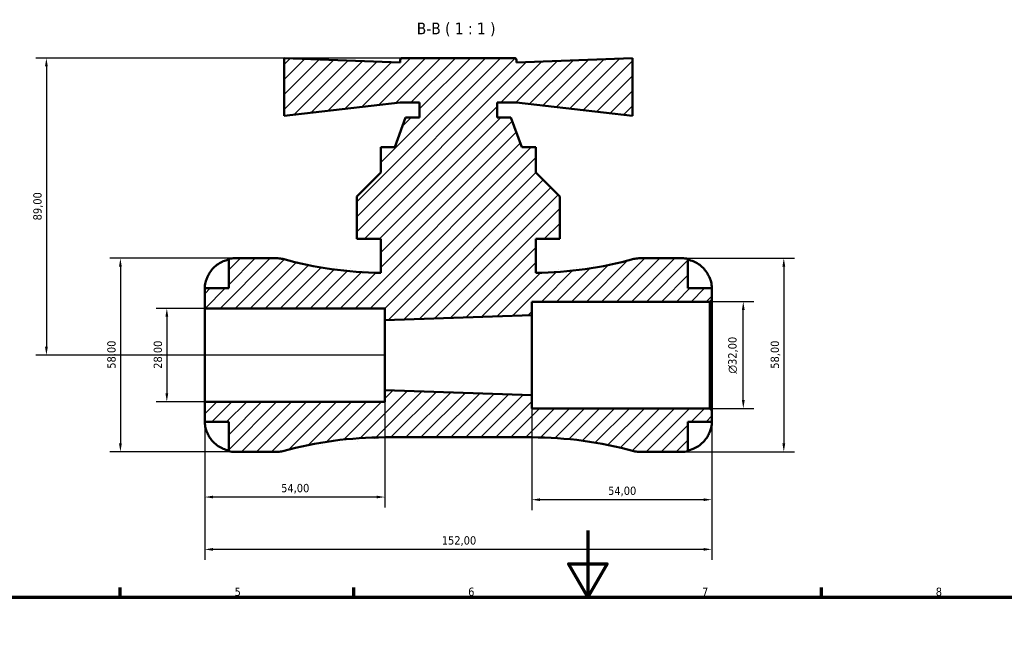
# Model space of a CAD drawing. Header units: millimetres. Extents: x 0 to 896, y 0 to 747.
# Tile 6 of 10: x 250 to 545, y 563 to 747. Entities that reach past the tile are written whole.
import ezdxf

# ---------------------------------------------------------------- set-up
doc = ezdxf.new("R2010")
doc.units = ezdxf.units.MM
for name, color, linetype, lineweight in [('Border (ISO)', 7, 'Continuous', 70), ('Dimension (ISO)', 7, 'Continuous', 25), ('Hatch (ISO)', 7, 'Continuous', 18), ('Symbol (ISO)', 7, 'Continuous', 25), ('Visible (ISO)', 7, 'Continuous', 50)]:
    doc.layers.add(name, color=color, linetype=linetype, lineweight=lineweight)
doc.styles.add('Label Text (ISO)', font='tahoma.ttf')
doc.styles.add('Note Text (ISO)', font='tahoma.ttf')
doc.dimstyles.new('Default (ISO)', dxfattribs={"dimtxt": 2.5, "dimasz": 2.5, "dimexe": 3.175, "dimexo": 0, "dimgap": 0.762, "dimtad": 1, "dimrnd": 1e-08, "dimzin": 0, "dimtxsty": 'Note Text (ISO)', "dimcen": 0.09, "dimdle": 10, "dimclrd": 256, "dimclre": 256, "dimclrt": 256, "dimazin": 0, "dimtfac": 1.40208, "dimtmove": 0, "dimatfit": 3, "dimfxl": 1, "dimtolj": 1, "dimtzin": 0, "dimlwd": -1, "dimlwe": -1, "dimarcsym": 0})

# ---------------------------------------------------------------- blocks, each defined once
blk = doc.blocks.new('Borders Default Border')
at = {"layer": 'Border (ISO)'}
for p, q in [((280.33, 574), (280.33, 576.9)), ((350.42, 574), (350.42, 576.9)), ((490.58, 574), (490.58, 576.9))]:
    blk.add_line(p, q, dxfattribs=at)
at = {"layer": 'Border (ISO)', "flags": 128}
for points in [[(420.5, 594), (420.5, 574), (414.73, 584), (426.27, 584), (420.5, 574)], [(20, 20), (20, 574), (821, 574), (821, 20), (20, 20)]]:
    blk.add_lwpolyline(points, dxfattribs=at)
at = {"layer": 'Border (ISO)', "color": 232, "true_color": 0xca0064, "char_height": 2.5, "attachment_point": 7, "style": 'Note Text (ISO)'}
for s, insert in [('5', (314.64, 574.35)), ('6', (384.66, 574.35)), ('7', (454.77, 574.4)), ('8', (524.81, 574.34))]:
    blk.add_mtext(s, dxfattribs=dict(at, insert=insert))
blk = doc.blocks.new('*D7')
at = {"layer": 'Defpoints', "color": 0, "transparency": 16777216}
for p in [(305.7, 660.58), (294.33, 632.58), (305.7, 632.58)]:
    blk.add_point(p, dxfattribs=at)
at = {"layer": 'Dimension (ISO)', "transparency": 16777216}
for p, q in [((305.7, 660.58), (291.16, 660.58)), ((294.33, 658.08), (294.33, 635.08)), ((305.7, 632.58), (291.16, 632.58))]:
    blk.add_line(p, q, dxfattribs=at)
for points in [[(293.92, 658.08), (294.75, 658.08), (294.33, 660.58)], [(293.92, 635.08), (294.75, 635.08), (294.33, 632.58)]]:
    blk.add_solid(points, dxfattribs=at)
at = {"layer": 'Dimension (ISO)', "color": 232, "true_color": 0xca0064, "transparency": 16777216, "insert": (290.39, 642.46), "char_height": 2.5, "attachment_point": 1, "rotation": 90, "style": 'Note Text (ISO)'}
blk.add_mtext('\\A1;28,00', dxfattribs=at)
blk = doc.blocks.new('*D8')
at = {"layer": 'Defpoints', "color": 0, "transparency": 16777216}
for p in [(314.7, 675.58), (280.42, 617.58), (314.7, 617.58)]:
    blk.add_point(p, dxfattribs=at)
at = {"layer": 'Dimension (ISO)', "transparency": 16777216}
for p, q in [((314.7, 675.58), (277.24, 675.58)), ((280.42, 673.08), (280.42, 620.08)), ((314.7, 617.58), (277.24, 617.58))]:
    blk.add_line(p, q, dxfattribs=at)
for points in [[(280, 673.08), (280.83, 673.08), (280.42, 675.58)], [(280, 620.08), (280.83, 620.08), (280.42, 617.58)]]:
    blk.add_solid(points, dxfattribs=at)
at = {"layer": 'Dimension (ISO)', "color": 232, "true_color": 0xca0064, "transparency": 16777216, "insert": (276.48, 642.48), "char_height": 2.5, "attachment_point": 1, "rotation": 90, "style": 'Note Text (ISO)'}
blk.add_mtext('\\A1;58,00', dxfattribs=at)
blk = doc.blocks.new('*D9')
at = {"layer": 'Defpoints', "color": 0, "transparency": 16777216}
for p in [(457.12, 662.58), (467.12, 662.58), (457.12, 630.58)]:
    blk.add_point(p, dxfattribs=at)
at = {"layer": 'Dimension (ISO)', "transparency": 16777216}
for p, q in [((457.12, 662.58), (470.29, 662.58)), ((467.12, 633.08), (467.12, 660.08)), ((457.12, 630.58), (470.29, 630.58))]:
    blk.add_line(p, q, dxfattribs=at)
for points in [[(466.7, 660.08), (467.54, 660.08), (467.12, 662.58)], [(466.7, 633.08), (467.54, 633.08), (467.12, 630.58)]]:
    blk.add_solid(points, dxfattribs=at)
at = {"layer": 'Dimension (ISO)', "color": 232, "true_color": 0xca0064, "transparency": 16777216, "insert": (462.6, 641.02), "char_height": 2.5, "attachment_point": 1, "rotation": 90, "style": 'Note Text (ISO)'}
blk.add_mtext('\\A1;\\fAIGDT|b0|i0;\\H2.5000;\\ln\\fTahoma|b0|i0;\\H2.5000;32,00', dxfattribs=at)
blk = doc.blocks.new('*D10')
at = {"layer": 'Defpoints', "color": 0, "transparency": 16777216}
for p in [(448.7, 675.58), (448.7, 617.58), (479.26, 617.58)]:
    blk.add_point(p, dxfattribs=at)
at = {"layer": 'Dimension (ISO)', "transparency": 16777216}
for p, q in [((448.7, 675.58), (482.43, 675.58)), ((479.26, 673.08), (479.26, 620.08)), ((448.7, 617.58), (482.43, 617.58))]:
    blk.add_line(p, q, dxfattribs=at)
for points in [[(478.84, 673.08), (479.68, 673.08), (479.26, 675.58)], [(478.84, 620.08), (479.68, 620.08), (479.26, 617.58)]]:
    blk.add_solid(points, dxfattribs=at)
at = {"layer": 'Dimension (ISO)', "color": 232, "true_color": 0xca0064, "transparency": 16777216, "insert": (475.32, 642.48), "char_height": 2.5, "attachment_point": 1, "rotation": 90, "style": 'Note Text (ISO)'}
blk.add_mtext('\\A1;58,00', dxfattribs=at)
blk = doc.blocks.new('*D11')
at = {"layer": 'Defpoints', "color": 0, "transparency": 16777216}
for p in [(364.88, 735.58), (258.24, 646.58), (359.7, 646.58)]:
    blk.add_point(p, dxfattribs=at)
at = {"layer": 'Dimension (ISO)', "transparency": 16777216}
for p, q in [((364.88, 735.58), (255.07, 735.58)), ((258.24, 733.08), (258.24, 649.08)), ((359.7, 646.58), (255.07, 646.58))]:
    blk.add_line(p, q, dxfattribs=at)
for points in [[(257.82, 733.08), (258.66, 733.08), (258.24, 735.58)], [(257.82, 649.08), (258.66, 649.08), (258.24, 646.58)]]:
    blk.add_solid(points, dxfattribs=at)
at = {"layer": 'Dimension (ISO)', "color": 232, "true_color": 0xca0064, "transparency": 16777216, "insert": (254.3, 686.94), "char_height": 2.5, "attachment_point": 1, "rotation": 90, "style": 'Note Text (ISO)'}
blk.add_mtext('\\A1;89,00', dxfattribs=at)
blk = doc.blocks.new('*D12')
at = {"layer": 'Defpoints', "color": 0, "transparency": 16777216}
for p in [(305.7, 632.58), (457.7, 630), (305.7, 588.35)]:
    blk.add_point(p, dxfattribs=at)
at = {"layer": 'Dimension (ISO)', "transparency": 16777216}
for p, q in [((305.7, 632.58), (305.7, 585.18)), ((457.7, 630), (457.7, 585.18)), ((455.2, 588.35), (308.2, 588.35))]:
    blk.add_line(p, q, dxfattribs=at)
for points in [[(308.2, 588.77), (308.2, 587.93), (305.7, 588.35)], [(455.2, 588.77), (455.2, 587.93), (457.7, 588.35)]]:
    blk.add_solid(points, dxfattribs=at)
at = {"layer": 'Dimension (ISO)', "color": 232, "true_color": 0xca0064, "transparency": 16777216, "insert": (376.75, 592.29), "char_height": 2.5, "attachment_point": 1, "style": 'Note Text (ISO)'}
blk.add_mtext('\\A1;152,00', dxfattribs=at)
blk = doc.blocks.new('*D13')
at = {"layer": 'Defpoints', "color": 0, "transparency": 16777216}
for p in [(403.7, 634.58), (457.7, 630), (403.7, 603.24)]:
    blk.add_point(p, dxfattribs=at)
at = {"layer": 'Dimension (ISO)', "transparency": 16777216}
for p, q in [((403.7, 634.58), (403.7, 600.06)), ((457.7, 630), (457.7, 600.06)), ((455.2, 603.24), (406.2, 603.24))]:
    blk.add_line(p, q, dxfattribs=at)
for points in [[(406.2, 603.65), (406.2, 602.82), (403.7, 603.24)], [(455.2, 603.65), (455.2, 602.82), (457.7, 603.24)]]:
    blk.add_solid(points, dxfattribs=at)
at = {"layer": 'Dimension (ISO)', "color": 232, "true_color": 0xca0064, "transparency": 16777216, "insert": (426.6, 607.17), "char_height": 2.5, "attachment_point": 1, "style": 'Note Text (ISO)'}
blk.add_mtext('\\A1;54,00', dxfattribs=at)
blk = doc.blocks.new('*D14')
at = {"layer": 'Defpoints', "color": 0, "transparency": 16777216}
for p in [(359.7, 636.08), (305.7, 632.58), (305.7, 604.03)]:
    blk.add_point(p, dxfattribs=at)
at = {"layer": 'Dimension (ISO)', "transparency": 16777216}
for p, q in [((359.7, 636.08), (359.7, 600.86)), ((305.7, 632.58), (305.7, 600.86)), ((357.2, 604.03), (308.2, 604.03))]:
    blk.add_line(p, q, dxfattribs=at)
for points in [[(308.2, 604.45), (308.2, 603.62), (305.7, 604.03)], [(357.2, 604.45), (357.2, 603.62), (359.7, 604.03)]]:
    blk.add_solid(points, dxfattribs=at)
at = {"layer": 'Dimension (ISO)', "color": 232, "true_color": 0xca0064, "transparency": 16777216, "insert": (328.6, 607.97), "char_height": 2.5, "attachment_point": 1, "style": 'Note Text (ISO)'}
blk.add_mtext('\\A1;54,00', dxfattribs=at)

msp = doc.modelspace()

# ---------------------------------------------------------------- hatches: boundary and pattern name
at = {"layer": 'Hatch (ISO)'}
h = msp.add_hatch(dxfattribs=at)
h.set_pattern_fill('ANSI31', color=256, scale=25.4, style=0)
h.set_pattern_definition([(45, (0, 0), (-2.245064, 2.245064), [])])
edge = h.paths.add_edge_path()
edge.add_line((403.7, 630.578), (403.7, 634.578))
edge.add_line((403.7, 634.578), (359.7, 636.078))
edge.add_line((359.7, 636.078), (359.7, 632.578))
edge.add_line((359.7, 632.578), (305.7, 632.578))
edge.add_line((305.7, 632.578), (305.7, 626.578))
edge.add_line((305.7, 626.578), (312.9, 626.578))
edge.add_line((312.9, 626.578), (312.9, 617.76))
edge.add_ellipse((314.7, 626.578), major_axis=(-1.8, -8.818), ratio=1, start_angle=0, end_angle=11.53696)
edge.add_line((314.7, 617.578), (327.584, 617.578))
edge.add_ellipse((327.584, 623.378), major_axis=(0, -5.8), ratio=1, start_angle=0, end_angle=15.4274)
edge.add_ellipse((359.7, 507.001), major_axis=(-30.573, 110.786), ratio=1, start_angle=344.5726, end_angle=360, ccw=False)
edge.add_line((359.7, 621.928), (403.7, 621.928))
edge.add_ellipse((403.7, 507.001), major_axis=(0, 114.927), ratio=1, start_angle=344.5726, end_angle=360, ccw=False)
edge.add_ellipse((435.815, 623.378), major_axis=(-1.543, -5.591), ratio=1, start_angle=0, end_angle=15.4274)
edge.add_line((435.815, 617.578), (448.7, 617.578))
edge.add_ellipse((448.7, 626.578), major_axis=(0, -9), ratio=1, start_angle=0, end_angle=11.53696)
edge.add_line((450.5, 617.76), (450.5, 626.578))
edge.add_line((450.5, 626.578), (457.7, 626.578))
edge.add_line((457.7, 626.578), (457.7, 629.998))
edge.add_line((457.7, 629.998), (457.12, 630.578))
edge.add_line((457.12, 630.578), (403.7, 630.578))
edge = h.paths.add_edge_path()
edge.add_line((433.9, 735.578), (399.1, 734.243))
edge.add_line((399.1, 734.243), (399.1, 734.998))
edge.add_ellipse((398.52, 734.998), major_axis=(0.58, 0), ratio=1, start_angle=0, end_angle=90)
edge.add_line((398.52, 735.578), (364.88, 735.578))
edge.add_ellipse((364.88, 734.998), major_axis=(0, 0.58), ratio=1, start_angle=0, end_angle=90)
edge.add_line((364.3, 734.998), (364.3, 734.243))
edge.add_line((364.3, 734.243), (329.5, 735.578))
edge.add_line((329.5, 735.578), (329.5, 718.223))
edge.add_line((329.5, 718.223), (364.3, 722.228))
edge.add_line((364.3, 722.228), (370.1, 722.228))
edge.add_line((370.1, 722.228), (370.1, 717.778))
edge.add_line((370.1, 717.778), (365.919, 717.778))
edge.add_line((365.919, 717.778), (362.68, 708.878))
edge.add_line((362.68, 708.878), (358.5, 708.878))
edge.add_line((358.5, 708.878), (358.5, 701.328))
edge.add_line((358.5, 701.328), (351.25, 694.078))
edge.add_line((351.25, 694.078), (351.25, 681.378))
edge.add_line((351.25, 681.378), (358.5, 681.378))
edge.add_line((358.5, 681.378), (358.5, 671.235))
edge.add_ellipse((359.7, 786.155), major_axis=(-1.2, -114.921), ratio=1, start_angle=345.17086, end_angle=360, ccw=False)
edge.add_ellipse((327.584, 669.778), major_axis=(1.543, 5.591), ratio=1, start_angle=0, end_angle=15.4274)
edge.add_line((327.584, 675.578), (314.7, 675.578))
edge.add_ellipse((314.7, 666.578), major_axis=(0, 9), ratio=1, start_angle=0, end_angle=11.53696)
edge.add_line((312.9, 675.396), (312.9, 666.578))
edge.add_line((312.9, 666.578), (305.7, 666.578))
edge.add_line((305.7, 666.578), (305.7, 660.578))
edge.add_line((305.7, 660.578), (359.7, 660.578))
edge.add_line((359.7, 660.578), (359.7, 657.078))
edge.add_line((359.7, 657.078), (403.7, 658.578))
edge.add_line((403.7, 658.578), (403.7, 662.578))
edge.add_line((403.7, 662.578), (457.12, 662.578))
edge.add_line((457.12, 662.578), (457.7, 663.158))
edge.add_line((457.7, 663.158), (457.7, 666.578))
edge.add_line((457.7, 666.578), (450.5, 666.578))
edge.add_line((450.5, 666.578), (450.5, 675.396))
edge.add_ellipse((448.7, 666.578), major_axis=(1.8, 8.818), ratio=1, start_angle=0, end_angle=11.53696)
edge.add_line((448.7, 675.578), (435.815, 675.578))
edge.add_ellipse((435.815, 669.778), major_axis=(0, 5.8), ratio=1, start_angle=0, end_angle=15.4274)
edge.add_ellipse((403.7, 786.155), major_axis=(30.573, -110.786), ratio=1, start_angle=345.17086, end_angle=360, ccw=False)
edge.add_line((404.9, 671.235), (404.9, 681.378))
edge.add_line((404.9, 681.378), (412.15, 681.378))
edge.add_line((412.15, 681.378), (412.15, 694.078))
edge.add_line((412.15, 694.078), (404.9, 701.328))
edge.add_line((404.9, 701.328), (404.9, 708.878))
edge.add_line((404.9, 708.878), (400.719, 708.878))
edge.add_line((400.719, 708.878), (397.48, 717.778))
edge.add_line((397.48, 717.778), (393.3, 717.778))
edge.add_line((393.3, 717.778), (393.3, 722.228))
edge.add_line((393.3, 722.228), (399.1, 722.228))
edge.add_line((399.1, 722.228), (433.9, 718.223))
edge.add_line((433.9, 718.223), (433.9, 735.578))

# ---------------------------------------------------------------- linework, layer by layer
at = {"layer": 'Visible (ISO)'}
for p, q in [((364.3, 734.243), (329.5, 735.578)), ((329.5, 735.578), (329.5, 718.223)), ((364.3, 734.998), (364.3, 734.243)), ((398.52, 735.578), (364.88, 735.578)), ((433.9, 735.578), (399.1, 734.243)), ((399.1, 734.243), (399.1, 734.998)), ((433.9, 718.223), (433.9, 735.578)), ((329.5, 718.223), (364.3, 722.228)), ((364.3, 722.228), (370.1, 722.228)), ((370.1, 722.228), (370.1, 717.778)), ((393.3, 717.778), (393.3, 722.228)), ((393.3, 722.228), (399.1, 722.228)), ((399.1, 722.228), (433.9, 718.223)), ((365.919, 717.778), (362.68, 708.878)), ((370.1, 717.778), (365.919, 717.778)), ((397.48, 717.778), (393.3, 717.778)), ((400.719, 708.878), (397.48, 717.778)), ((362.68, 708.878), (358.5, 708.878)), ((358.5, 708.878), (358.5, 701.328)), ((404.9, 708.878), (400.719, 708.878)), ((404.9, 701.328), (404.9, 708.878)), ((358.5, 701.328), (351.25, 694.078)), ((412.15, 694.078), (404.9, 701.328)), ((351.25, 694.078), (351.25, 681.378)), ((412.15, 681.378), (412.15, 694.078)), ((351.25, 681.378), (358.5, 681.378)), ((358.5, 681.378), (358.5, 671.235)), ((404.9, 671.235), (404.9, 681.378)), ((404.9, 681.378), (412.15, 681.378)), ((312.9, 675.396), (312.9, 666.578)), ((327.584, 675.578), (314.7, 675.578)), ((448.7, 675.578), (435.815, 675.578)), ((450.5, 666.578), (450.5, 675.396)), ((312.9, 666.578), (305.7, 666.578)), ((305.7, 666.578), (305.7, 660.578)), ((457.7, 666.578), (450.5, 666.578)), ((457.7, 663.158), (457.7, 666.578)), ((403.7, 658.578), (403.7, 662.578)), ((403.7, 662.578), (457.12, 662.578)), ((457.12, 662.578), (457.7, 663.158)), ((457.12, 662.578), (457.12, 630.578)), ((457.7, 629.998), (457.7, 663.158)), ((305.7, 660.578), (359.7, 660.578)), ((305.7, 632.578), (305.7, 660.578)), ((359.7, 660.578), (359.7, 657.078)), ((359.7, 657.078), (403.7, 658.578)), ((403.7, 634.578), (403.7, 658.578)), ((359.7, 636.078), (359.7, 657.078)), ((403.7, 634.578), (359.7, 636.078)), ((359.7, 636.078), (359.7, 632.578)), ((403.7, 630.578), (403.7, 634.578)), ((359.7, 632.578), (305.7, 632.578)), ((305.7, 632.578), (305.7, 626.578)), ((457.12, 630.578), (403.7, 630.578)), ((457.7, 629.998), (457.12, 630.578)), ((457.7, 626.578), (457.7, 629.998)), ((305.7, 626.578), (312.9, 626.578)), ((312.9, 626.578), (312.9, 617.76)), ((450.5, 617.76), (450.5, 626.578)), ((450.5, 626.578), (457.7, 626.578)), ((359.7, 621.928), (403.7, 621.928)), ((314.7, 617.578), (327.584, 617.578)), ((435.815, 617.578), (448.7, 617.578))]:
    msp.add_line(p, q, dxfattribs=at)
for centre, radius, start, end in [((364.88, 734.998), 0.58, 90, 180), ((398.52, 734.998), 0.58, 0, 90), ((314.7, 666.578), 9, 90, 101.53696), ((327.584, 669.778), 5.8, 74.5726, 90), ((359.7, 786.155), 114.927, 254.5726, 269.40174), ((403.7, 786.155), 114.927, 270.59826, 285.4274), ((435.815, 669.778), 5.8, 90, 105.4274), ((448.7, 666.578), 9, 78.46304, 90), ((359.7, 507.001), 114.927, 90, 105.4274), ((403.7, 507.001), 114.927, 74.5726, 90), ((314.7, 626.578), 9, 258.46304, 270), ((327.584, 623.378), 5.8, 270, 285.4274), ((435.815, 623.378), 5.8, 254.5726, 270), ((448.7, 626.578), 9, 270, 281.53696)]:
    msp.add_arc(centre, radius, start, end, dxfattribs=at)
for points, knots in [([(306.576, 670.178), (306.758, 670.566), (306.978, 670.959), (307.564, 671.84), (307.955, 672.313), (308.742, 673.103), (309.209, 673.495), (310.215, 674.171), (310.754, 674.455), (311.764, 674.875), (312.325, 675.052), (312.9, 675.171)], [4.42788405, 4.42788405, 4.42788405, 4.42788405, 4.5512464, 4.5512464, 4.71913293, 4.71913293, 4.88586959, 4.88586959, 5.05260626, 5.05260626, 5.21400469, 5.21400469, 5.21400469, 5.21400469]), ([(450.5, 675.171), (451.074, 675.052), (451.635, 674.875), (452.645, 674.455), (453.184, 674.171), (454.191, 673.495), (454.658, 673.103), (455.444, 672.313), (455.836, 671.84), (456.422, 670.959), (456.641, 670.566), (456.824, 670.178)], [0.17075309, 0.17075309, 0.17075309, 0.17075309, 0.33215152, 0.33215152, 0.49888818, 0.49888818, 0.66562485, 0.66562485, 0.83351137, 0.83351137, 0.95687373, 0.95687373, 0.95687373, 0.95687373]), ([(305.7, 666.578), (305.7, 666.578), (305.699, 666.614), (305.702, 666.762), (305.705, 666.881), (305.731, 667.265), (305.763, 667.566), (305.877, 668.168), (305.939, 668.434), (306.072, 668.894), (306.131, 669.077), (306.257, 669.431), (306.323, 669.602), (306.452, 669.908), (306.512, 670.044), (306.576, 670.178)], [0, 0, 0, 0, 0.08783311, 0.08783311, 0.18435408, 0.18435408, 0.32279749, 0.32279749, 0.41754463, 0.41754463, 0.47774931, 0.47774931, 0.53276241, 0.53276241, 0.57681269, 0.57681269, 0.57681269, 0.57681269]), ([(456.824, 670.178), (456.826, 670.174), (456.827, 670.171), (456.918, 669.978), (457.001, 669.787), (457.145, 669.426), (457.206, 669.257), (457.331, 668.885), (457.39, 668.685), (457.529, 668.155), (457.588, 667.846), (457.67, 667.272), (457.687, 667.026), (457.702, 666.673), (457.7, 666.578), (457.7, 666.578)], [-0.58332629, -0.58332629, -0.58332629, -0.58332629, -0.58206847, -0.58206847, -0.51861604, -0.51861604, -0.4628074, -0.4628074, -0.39473272, -0.39473272, -0.27692423, -0.27692423, -0.14288351, -0.14288351, 0, 0, 0, 0]), ([(306.576, 622.978), (306.508, 623.121), (306.444, 623.266), (306.294, 623.625), (306.214, 623.84), (306.065, 624.281), (305.999, 624.505), (305.865, 625.03), (305.811, 625.316), (305.73, 625.879), (305.713, 626.128), (305.698, 626.484), (305.7, 626.578), (305.7, 626.578)], [-0.57647647, -0.57647647, -0.57647647, -0.57647647, -0.52968676, -0.52968676, -0.46054026, -0.46054026, -0.38562403, -0.38562403, -0.27730827, -0.27730827, -0.14258086, -0.14258086, 0, 0, 0, 0]), ([(457.7, 626.578), (457.7, 626.578), (457.7, 626.546), (457.698, 626.41), (457.695, 626.303), (457.673, 625.945), (457.645, 625.652), (457.538, 625.058), (457.478, 624.79), (457.339, 624.298), (457.27, 624.082), (457.111, 623.639), (457.02, 623.413), (456.889, 623.119), (456.857, 623.048), (456.824, 622.978)], [-2.49913258, -2.49913258, -2.49913258, -2.49913258, -2.41505436, -2.41505436, -2.32384732, -2.32384732, -2.1841143, -2.1841143, -2.08674766, -2.08674766, -2.01440674, -2.01440674, -1.93994266, -1.93994266, -1.91637503, -1.91637503, -1.91637503, -1.91637503]), ([(312.9, 617.986), (312.325, 618.104), (311.764, 618.282), (310.754, 618.702), (310.215, 618.986), (309.209, 619.661), (308.742, 620.053), (307.955, 620.844), (307.564, 621.316), (306.978, 622.198), (306.758, 622.591), (306.576, 622.978)], [0.17075309, 0.17075309, 0.17075309, 0.17075309, 0.33215152, 0.33215152, 0.49888818, 0.49888818, 0.66562485, 0.66562485, 0.83351137, 0.83351137, 0.95687373, 0.95687373, 0.95687373, 0.95687373]), ([(456.824, 622.978), (456.641, 622.591), (456.422, 622.198), (455.836, 621.316), (455.444, 620.844), (454.658, 620.053), (454.191, 619.661), (453.184, 618.986), (452.645, 618.702), (451.635, 618.282), (451.074, 618.104), (450.5, 617.986)], [4.42788405, 4.42788405, 4.42788405, 4.42788405, 4.5512464, 4.5512464, 4.71913293, 4.71913293, 4.88586959, 4.88586959, 5.05260626, 5.05260626, 5.21400469, 5.21400469, 5.21400469, 5.21400469])]:
    msp.add_open_spline(points, degree=3, knots=knots, dxfattribs=at)

# ---------------------------------------------------------------- block references
msp.add_blockref('Borders Default Border', (0, 0))

# ---------------------------------------------------------------- texts
at = {"layer": 'Symbol (ISO)', "insert": (369.26, 742.078), "char_height": 3.5, "attachment_point": 7, "style": 'Label Text (ISO)'}
msp.add_mtext('B-B ( 1 : 1 )', dxfattribs=at)

# ---------------------------------------------------------------- dimensions: what is measured, and where the dimension line sits
at = {"layer": 'Dimension (ISO)'}
for base, p1, p2, angle, picture, middle in [((258.241, 646.578), (364.88, 735.578), (359.7, 646.578), 90, '*D11', (258.241, 691.078)), ((280.416, 617.578), (314.7, 675.578), (314.7, 617.578), 90, '*D8', (280.416, 646.578)), ((479.259, 617.578), (448.7, 675.578), (448.7, 617.578), 90, '*D10', (479.259, 646.578)), ((294.332, 632.578), (305.7, 660.578), (305.7, 632.578), 270, '*D7', (294.332, 646.578)), ((305.7, 604.033), (359.7, 636.078), (305.7, 632.578), 180, '*D14', (332.7, 604.033)), ((403.7, 603.235), (457.7, 629.998), (403.7, 634.578), 180, '*D13', (430.7, 603.235)), ((305.7, 588.35), (457.7, 629.998), (305.7, 632.578), 180, '*D12', (381.7, 588.35))]:
    dim = msp.add_linear_dim(base=base, p1=p1, p2=p2, angle=angle, dimstyle='Default (ISO)', override={"dimdec": 2, "dimtp": 0, "dimtm": 0, "dimtdec": 2, "dimtofl": 0, "dimatfit": 1}, dxfattribs=at)
    dim.commit()
    dim.dimension.update_dxf_attribs({"geometry": picture, "text_midpoint": middle, "dimtype": 160})
dim = msp.add_linear_dim(base=(467.12, 662.578), p1=(457.12, 630.578), p2=(457.12, 662.578), angle=90, text='\\fAIGDT|b0|i0;\\H2.5000;\\ln\\fTahoma|b0|i0;\\H2.5000;<>', dimstyle='Default (ISO)', override={"dimdec": 2, "dimtp": 0, "dimtm": 0, "dimtdec": 2, "dimtofl": 0, "dimatfit": 1}, dxfattribs=at)
dim.commit()
dim.dimension.update_dxf_attribs({"geometry": '*D9', "text_midpoint": (467.12, 646.578), "dimtype": 160})

doc.saveas('drawing.dxf')
